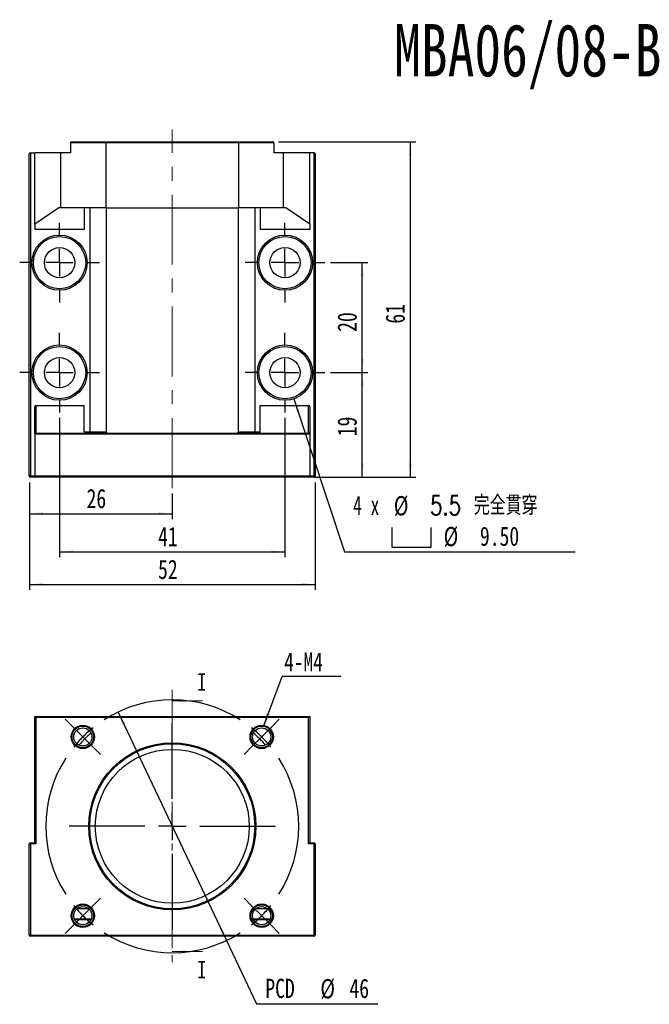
# Model space of a CAD drawing. Header units: millimetres. Extents: x 45 to 274, y 13 to 197.
# Tile 1 of 2: x 45 to 160, y 18 to 197. Entities that reach past the tile are written whole.
import ezdxf

# ---------------------------------------------------------------- set-up
doc = ezdxf.new("R2010")
doc.units = ezdxf.units.MM
doc.linetypes.add('CENTER', pattern=[10.16, 6.35, -1.27, 1.27, -1.27])
doc.linetypes.add('CENTERX2', pattern=[20.32, 12.7, -2.54, 2.54, -2.54])
doc.layers.add('FORMAT', color=7, linetype='Continuous')
doc.styles.add('SLDTEXTSTYLE0', font='TXT', dxfattribs={"width": 0.75})
doc.styles.add('SLDTEXTSTYLE1', font='TXT', dxfattribs={"width": 0.75, "bigfont": 'bigfont'})
doc.styles.add('SLDTEXTSTYLE2', font='TXT', dxfattribs={"width": 0.666667})
doc.dimstyles.new('SLDDIMSTYLE0', dxfattribs={"dimtxt": 3.5, "dimasz": 2.5, "dimexe": 0, "dimexo": 0.0625, "dimgap": 0.875, "dimtad": 0, "dimtih": 1, "dimtoh": 1, "dimrnd": 1e-09, "dimzin": 12, "dimdsep": 46, "dimtxsty": 'SLDTEXTSTYLE0', "dimsah": 1, "dimcen": 0, "dimadec": 0, "dimazin": 3, "dimtfac": 1, "dimtmove": 0, "dimatfit": 3, "dimfxl": 0, "dimfrac": 2, "dimtolj": 1, "dimtzin": 12, "dimarcsym": 0})
doc.dimstyles.new('SLDDIMSTYLE1', dxfattribs={"dimtxt": 0.18, "dimasz": 2.5, "dimexe": 0, "dimexo": 0.0625, "dimgap": 0, "dimtad": 0, "dimtih": 1, "dimtoh": 1, "dimdec": 0, "dimrnd": 1e-09, "dimzin": 0, "dimdsep": 46, "dimtxsty": 'Standard', "dimsah": 1, "dimcen": 0.09, "dimadec": 0, "dimazin": 0, "dimtfac": 2.5, "dimtdec": 0, "dimtofl": 0, "dimtmove": 0, "dimatfit": 3, "dimfxl": 0, "dimfrac": 2, "dimtolj": 1, "dimtzin": 0, "dimarcsym": 0})
doc.dimstyles.new('SLDDIMSTYLE2', dxfattribs={"dimtxt": 3.5, "dimasz": 2.5, "dimexe": 0, "dimexo": 0.0625, "dimgap": 0.875, "dimtad": 1, "dimrnd": 1e-09, "dimzin": 12, "dimdsep": 46, "dimtxsty": 'SLDTEXTSTYLE0', "dimsah": 1, "dimcen": 0.09, "dimadec": 0, "dimazin": 3, "dimtfac": 1, "dimtofl": 0, "dimtmove": 0, "dimatfit": 3, "dimfxl": 0, "dimfrac": 2, "dimtolj": 1, "dimtzin": 12, "dimarcsym": 0})
doc.dimstyles.new('SLDDIMSTYLE3', dxfattribs={"dimtxt": 3.5, "dimasz": 2.5, "dimexe": 0, "dimexo": 0.0625, "dimgap": 0.875, "dimtad": 0, "dimtih": 1, "dimtoh": 1, "dimdec": 1, "dimrnd": 1e-09, "dimzin": 12, "dimdsep": 46, "dimtxsty": 'SLDTEXTSTYLE0', "dimsah": 1, "dimcen": 0, "dimadec": 0, "dimazin": 3, "dimtfac": 1, "dimtofl": 0, "dimtmove": 0, "dimatfit": 3, "dimfxl": 0, "dimfrac": 2, "dimtolj": 1, "dimtzin": 12, "dimarcsym": 0})

# ---------------------------------------------------------------- blocks, each defined once
blk = doc.blocks.new('_D')
at = {"layer": 'FORMAT', "color": 7}
for p, q in [((63.29, 71.51), (83.02, 29.96)), ((83.02, 29.96), (88.49, 18.44)), ((88.49, 18.44), (110.56, 18.44))]:
    blk.add_line(p, q, dxfattribs=at)
blk.add_arc((73.16, 50.74), 23, 292.9154, 301.2381, dxfattribs=at)
for points in [[(63.29, 71.51), (64.14, 69.15), (64.59, 69.36)], [(83.02, 29.96), (82.18, 32.33), (81.73, 32.11)]]:
    blk.add_solid(points, dxfattribs=at)
at = {"layer": 'FORMAT', "color": 7, "char_height": 3.5, "attachment_point": 1, "style": 'SLDTEXTSTYLE0'}
for s, insert in [('PCD', (90.08, 23.01)), ('%%c', (100.1, 22.95)), ('46', (105.38, 23.01))]:
    blk.add_mtext(s, dxfattribs=dict(at, insert=insert))
blk = doc.blocks.new('SW_NOTE_0')
at = {"layer": 'FORMAT', "color": 0}
blk.add_line((10.7, 0), (0, 0), dxfattribs=at)
at = {"layer": 'FORMAT', "color": 0, "insert": (0.39, 4.38), "char_height": 3.44, "attachment_point": 1, "style": 'SLDTEXTSTYLE0'}
blk.add_mtext('4-M4', dxfattribs=at)
blk = doc.blocks.new('SW_CENTERMARKSYMBOL_0')
at = {"layer": 'FORMAT', "color": 0}
for p, q in [((-34.29, 1.77), (-35.73, 3.2)), ((-16.26, -11.26), (-16.26, 2.5)), ((1.77, 1.77), (3.2, 3.2)), ((-32.53, 0), (-34.29, 1.77)), ((-32.53, 0), (-30.76, -1.77)), ((0, 0), (-1.77, -1.77)), ((0, 0), (1.77, 1.77)), ((-30.76, -1.77), (-29.33, -3.2)), ((-1.77, -1.77), (-3.2, -3.2)), ((-16.26, -16.26), (-16.26, -13.76)), ((-21.26, -16.26), (-35.03, -16.26)), ((-16.26, -16.26), (-18.76, -16.26)), ((-16.26, -16.26), (-16.26, -18.76)), ((-16.26, -16.26), (-13.76, -16.26)), ((-11.26, -16.26), (2.5, -16.26)), ((-16.26, -21.26), (-16.26, -35.03)), ((-30.76, -30.76), (-29.33, -29.33)), ((-1.77, -30.76), (-3.2, -29.33)), ((-32.53, -32.53), (-30.76, -30.76)), ((0, -32.53), (-1.77, -30.76)), ((-32.53, -32.53), (-34.29, -34.29)), ((0, -32.53), (1.77, -34.29)), ((-34.29, -34.29), (-35.73, -35.73)), ((1.77, -34.29), (3.2, -35.73))]:
    blk.add_line(p, q, dxfattribs=at)
for start, end in [(57.4556, 122.5444), (135, 141.2278), (128.7722, 135), (45, 51.2278), (38.7722, 45), (147.4556, 212.5444), (327.4556, 32.5444), (218.7722, 225), (315, 321.2278), (225, 231.2278), (308.7722, 315), (237.4556, 302.5444)]:
    blk.add_arc((-16.26, -16.26), 23, start, end, dxfattribs=at)
blk = doc.blocks.new('_D_1')
at = {"layer": 'FORMAT', "color": 7}
for p, q in [((47.16, 113.26), (47.16, 106.6)), ((73.16, 111.26), (73.16, 106.6)), ((47.16, 107.6), (73.16, 107.6))]:
    blk.add_line(p, q, dxfattribs=at)
for points in [[(47.16, 107.6), (49.66, 107.35), (49.66, 107.85)], [(73.16, 107.6), (70.66, 107.85), (70.66, 107.35)]]:
    blk.add_solid(points, dxfattribs=at)
at = {"layer": 'FORMAT', "color": 7, "insert": (57.57, 112.11), "char_height": 3.5, "attachment_point": 1, "style": 'SLDTEXTSTYLE0'}
blk.add_mtext('26', dxfattribs=at)
blk = doc.blocks.new('_D_2')
at = {"layer": 'FORMAT', "color": 7}
for p, q in [((52.66, 125.01), (52.66, 99.68)), ((93.66, 125.01), (93.66, 99.68)), ((52.66, 100.68), (93.66, 100.68))]:
    blk.add_line(p, q, dxfattribs=at)
for points in [[(52.66, 100.68), (55.16, 100.43), (55.16, 100.93)], [(93.66, 100.68), (91.16, 100.93), (91.16, 100.43)]]:
    blk.add_solid(points, dxfattribs=at)
at = {"layer": 'FORMAT', "color": 7, "insert": (70.57, 105.19), "char_height": 3.5, "attachment_point": 1, "style": 'SLDTEXTSTYLE0'}
blk.add_mtext('41', dxfattribs=at)
blk = doc.blocks.new('_D_3')
at = {"layer": 'FORMAT', "color": 7}
for p, q in [((47.16, 113.26), (47.16, 93.72)), ((99.16, 113.26), (99.16, 93.72)), ((47.16, 94.72), (99.16, 94.72))]:
    blk.add_line(p, q, dxfattribs=at)
for points in [[(47.16, 94.72), (49.66, 94.47), (49.66, 94.97)], [(99.16, 94.72), (96.66, 94.97), (96.66, 94.47)]]:
    blk.add_solid(points, dxfattribs=at)
at = {"layer": 'FORMAT', "color": 7, "insert": (70.57, 99.23), "char_height": 3.5, "attachment_point": 1, "style": 'SLDTEXTSTYLE0'}
blk.add_mtext('52', dxfattribs=at)
blk = doc.blocks.new('_D_4')
at = {"layer": 'FORMAT', "color": 7}
for p, q in [((101.91, 153.26), (108.71, 153.26)), ((107.71, 133.26), (107.71, 153.26)), ((101.91, 133.26), (108.71, 133.26))]:
    blk.add_line(p, q, dxfattribs=at)
for points in [[(107.71, 153.26), (107.46, 150.76), (107.96, 150.76)], [(107.71, 133.26), (107.96, 135.76), (107.46, 135.76)]]:
    blk.add_solid(points, dxfattribs=at)
at = {"layer": 'FORMAT', "color": 7, "insert": (103.2, 140.67), "char_height": 3.5, "attachment_point": 1, "rotation": 90, "style": 'SLDTEXTSTYLE0'}
blk.add_mtext('20', dxfattribs=at)
blk = doc.blocks.new('SW_SYMBOL_HOLE_SPOT')
at = {"layer": 'FORMAT', "color": 0}
for p, q in [((0, 875), (0, 75)), ((1600, 75), (1600, 875)), ((0, 75), (1600, 75))]:
    blk.add_line(p, q, dxfattribs=at)
blk = doc.blocks.new('_D_5')
at = {"layer": 'FORMAT'}
for p, q in [((95.24, 128.49), (104.46, 100.68)), ((104.46, 100.68), (146.46, 100.68))]:
    blk.add_line(p, q, dxfattribs=at)
blk.add_solid([(95.24, 128.49), (95.79, 126.04), (96.26, 126.2)], dxfattribs=at)
at = {"layer": 'FORMAT', "xscale": 0.004470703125, "yscale": 0.004470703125, "zscale": 0.004470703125}
blk.add_blockref('SW_SYMBOL_HOLE_SPOT', (113.07, 101.17), dxfattribs=at)
at = {"layer": 'FORMAT', "char_height": 3.5, "attachment_point": 1}
for s, insert, style in [('4 x', (106.05, 110.86), 'SLDTEXTSTYLE2'), ('%%c', (113.46, 110.8), 'SLDTEXTSTYLE0'), ('5.5 \\M+18AAE\\M+19153\\M+18AD1\\M+190FA', (120.05, 110.86), 'SLDTEXTSTYLE1'), ('%%c', (122.52, 105.19), 'SLDTEXTSTYLE0'), ('9.50', (129.11, 105.25), 'SLDTEXTSTYLE0')]:
    blk.add_mtext(s, dxfattribs=dict(at, insert=insert, style=style))
blk = doc.blocks.new('_D_6')
at = {"layer": 'FORMAT', "color": 7}
for p, q in [((101.91, 133.26), (108.71, 133.26)), ((107.71, 114.26), (107.71, 133.26)), ((98.96, 114.26), (108.71, 114.26))]:
    blk.add_line(p, q, dxfattribs=at)
for points in [[(107.71, 133.26), (107.46, 130.76), (107.96, 130.76)], [(107.71, 114.26), (107.96, 116.76), (107.46, 116.76)]]:
    blk.add_solid(points, dxfattribs=at)
at = {"layer": 'FORMAT', "color": 7, "insert": (103.2, 121.68), "char_height": 3.5, "attachment_point": 1, "rotation": 90, "style": 'SLDTEXTSTYLE0'}
blk.add_mtext('19', dxfattribs=at)
blk = doc.blocks.new('_D_7')
at = {"layer": 'FORMAT', "color": 7}
for p, q in [((92.46, 175.26), (117.46, 175.26)), ((116.46, 114.26), (116.46, 175.26)), ((98.96, 114.26), (117.46, 114.26))]:
    blk.add_line(p, q, dxfattribs=at)
for points in [[(116.46, 175.26), (116.21, 172.76), (116.71, 172.76)], [(116.46, 114.26), (116.71, 116.76), (116.21, 116.76)]]:
    blk.add_solid(points, dxfattribs=at)
at = {"layer": 'FORMAT', "color": 7, "insert": (111.95, 142.17), "char_height": 3.5, "attachment_point": 1, "rotation": 90, "style": 'SLDTEXTSTYLE0'}
blk.add_mtext('61', dxfattribs=at)
blk = doc.blocks.new('SW_CENTERMARKSYMBOL_1')
at = {"layer": 'FORMAT', "color": 0}
for p, q in [((0, 5), (0, 7.25)), ((0, 0), (0, 2.5)), ((-5, 0), (-7.25, 0)), ((0, 0), (-2.5, 0)), ((0, 0), (0, -2.5)), ((0, 0), (2.5, 0)), ((5, 0), (7.25, 0)), ((0, -5), (0, -7.25))]:
    blk.add_line(p, q, dxfattribs=at)
blk = doc.blocks.new('SW_CENTERMARKSYMBOL_2')
at = {"layer": 'FORMAT', "color": 0}
for p, q in [((0, 5), (0, 7.25)), ((0, 0), (0, 2.5)), ((-5, 0), (-7.25, 0)), ((0, 0), (-2.5, 0)), ((0, 0), (0, -2.5)), ((0, 0), (2.5, 0)), ((5, 0), (7.25, 0)), ((0, -5), (0, -7.25))]:
    blk.add_line(p, q, dxfattribs=at)
blk = doc.blocks.new('SW_CENTERMARKSYMBOL_3')
at = {"layer": 'FORMAT', "color": 0}
for p, q in [((0, 5), (0, 7.25)), ((0, 0), (0, 2.5)), ((-5, 0), (-7.25, 0)), ((0, 0), (-2.5, 0)), ((0, 0), (0, -2.5)), ((0, 0), (2.5, 0)), ((5, 0), (7.25, 0)), ((0, -5), (0, -7.25))]:
    blk.add_line(p, q, dxfattribs=at)
blk = doc.blocks.new('SW_CENTERMARKSYMBOL_4')
at = {"layer": 'FORMAT', "color": 0}
for p, q in [((0, 5), (0, 7.25)), ((0, 0), (0, 2.5)), ((-5, 0), (-7.25, 0)), ((0, 0), (-2.5, 0)), ((0, 0), (0, -2.5)), ((0, 0), (2.5, 0)), ((5, 0), (7.25, 0)), ((0, -5), (0, -7.25))]:
    blk.add_line(p, q, dxfattribs=at)

msp = doc.modelspace()

# ---------------------------------------------------------------- linework, layer by layer
at = {"color": 7, "linetype": 'Continuous', "lineweight": 25}
for p, q in [((54.656, 175.061), (54.656, 173.261)), ((61.104, 175.061), (54.656, 175.061)), ((54.856, 175.261), (61.162, 175.261)), ((61.104, 175.061), (61.104, 163.261)), ((85.208, 175.061), (61.104, 175.061)), ((61.162, 175.261), (85.15, 175.261)), ((85.15, 175.261), (91.456, 175.261)), ((85.208, 175.061), (85.208, 163.261)), ((91.656, 175.061), (85.208, 175.061)), ((91.656, 175.061), (91.656, 173.261)), ((47.156, 114.461), (47.156, 173.061)), ((47.356, 173.261), (47.356, 114.461)), ((47.356, 173.261), (48.156, 173.261)), ((48.156, 160.261), (48.156, 173.261)), ((52.906, 173.261), (48.156, 173.261)), ((52.906, 163.261), (52.906, 173.261)), ((54.656, 173.261), (52.906, 173.261)), ((93.406, 173.261), (91.656, 173.261)), ((93.406, 163.261), (93.406, 173.261)), ((98.156, 173.261), (93.406, 173.261)), ((98.156, 160.261), (98.156, 173.261)), ((98.956, 173.261), (98.156, 173.261)), ((98.956, 114.461), (98.956, 173.261)), ((99.156, 173.061), (99.156, 114.461)), ((52.515, 163.261), (48.156, 160.261)), ((52.906, 163.261), (52.515, 163.261)), ((61.104, 163.261), (52.906, 163.261)), ((57.156, 163.261), (57.156, 159.261)), ((58.156, 163.261), (58.156, 122.461)), ((61.104, 163.261), (85.208, 163.261)), ((61.156, 163.261), (61.156, 122.461)), ((85.156, 163.261), (85.156, 122.461)), ((93.406, 163.261), (85.208, 163.261)), ((88.156, 163.261), (88.156, 122.461)), ((89.156, 163.261), (89.156, 159.261)), ((93.797, 163.261), (93.406, 163.261)), ((98.156, 160.261), (93.797, 163.261)), ((48.156, 160.261), (48.156, 159.261)), ((98.156, 160.261), (98.156, 159.261)), ((57.156, 159.261), (48.156, 159.261)), ((98.156, 159.261), (89.156, 159.261)), ((48.356, 127.261), (48.356, 122.276)), ((48.356, 127.261), (57.156, 127.261)), ((57.156, 122.461), (57.156, 127.261)), ((89.156, 122.461), (89.156, 127.261)), ((89.156, 127.261), (97.956, 127.261)), ((97.956, 122.276), (97.956, 127.261)), ((48.156, 122.092), (48.156, 127.044)), ((98.156, 127.044), (98.156, 122.092)), ((48.156, 122.092), (48.156, 122.061)), ((98.156, 122.061), (48.156, 122.061)), ((48.156, 122.061), (48.156, 114.461)), ((48.356, 122.276), (57.279, 122.276)), ((48.356, 122.276), (48.356, 122.261)), ((48.356, 122.261), (97.956, 122.261)), ((57.156, 122.461), (58.156, 122.461)), ((58.156, 122.461), (61.156, 122.461)), ((85.156, 122.461), (88.156, 122.461)), ((88.156, 122.461), (89.156, 122.461)), ((89.033, 122.276), (97.956, 122.276)), ((97.956, 122.261), (97.956, 122.276)), ((98.156, 122.061), (98.156, 122.092)), ((98.156, 122.061), (98.156, 114.461)), ((47.356, 114.461), (47.156, 114.461)), ((47.356, 114.461), (48.156, 114.461)), ((47.356, 114.261), (47.356, 114.461)), ((48.356, 114.261), (47.356, 114.261)), ((48.156, 114.461), (98.156, 114.461)), ((97.956, 114.261), (48.356, 114.261)), ((98.956, 114.261), (97.956, 114.261)), ((98.156, 114.461), (98.956, 114.461)), ((98.956, 114.461), (98.956, 114.261)), ((99.156, 114.461), (98.956, 114.461)), ((48.156, 70.736), (98.156, 70.736)), ((48.356, 70.536), (48.156, 70.736)), ((48.156, 47.736), (48.156, 70.736)), ((48.356, 70.536), (48.356, 47.536)), ((97.956, 70.536), (48.356, 70.536)), ((98.156, 70.736), (97.956, 70.536)), ((97.956, 47.536), (97.956, 70.536)), ((98.156, 70.736), (98.156, 47.736)), ((47.156, 30.936), (47.156, 47.536)), ((47.356, 47.536), (47.156, 47.536)), ((47.356, 47.536), (47.356, 47.736)), ((47.356, 47.736), (48.156, 47.736)), ((47.356, 47.536), (47.356, 30.936)), ((48.356, 47.536), (47.356, 47.536)), ((48.356, 47.536), (48.156, 47.736)), ((98.156, 47.736), (97.956, 47.536)), ((98.956, 47.536), (97.956, 47.536)), ((98.156, 47.736), (98.956, 47.736)), ((98.956, 47.736), (98.956, 47.536)), ((98.956, 30.936), (98.956, 47.536)), ((99.156, 47.536), (98.956, 47.536)), ((99.156, 47.536), (99.156, 30.936)), ((58.369, 33.736), (55.416, 33.736)), ((90.896, 33.736), (87.943, 33.736)), ((47.356, 30.936), (47.156, 30.936)), ((47.356, 30.736), (47.356, 30.936)), ((47.356, 30.936), (98.956, 30.936)), ((98.956, 30.736), (47.356, 30.736)), ((98.956, 30.936), (98.956, 30.736)), ((99.156, 30.936), (98.956, 30.936))]:
    msp.add_line(p, q, dxfattribs=at)
at = {"color": 7, "linetype": 'CENTER', "lineweight": 18}
msp.add_line((73.156, 75.536), (73.156, 25.936), dxfattribs=at)
at = {"color": 7, "linetype": 'Continuous', "lineweight": 18}
for p, q in [((78.656, 73.536), (73.156, 73.536)), ((78.656, 27.936), (73.156, 27.936))]:
    msp.add_line(p, q, dxfattribs=at)
at = {"color": 8, "linetype": 'Continuous', "lineweight": 25}
for p, q in [((55.332, 33.936), (58.453, 33.936)), ((87.859, 33.936), (90.98, 33.936))]:
    msp.add_line(p, q, dxfattribs=at)
at = {"color": 7, "linetype": 'Continuous', "lineweight": 25}
for centre, radius in [((52.656, 153.261), 5.025), ((52.656, 153.261), 4.75), ((93.656, 153.261), 5.025), ((93.656, 153.261), 4.75), ((52.656, 153.261), 2.75), ((93.656, 153.261), 2.75), ((52.656, 133.261), 5.025), ((52.656, 133.261), 4.75), ((93.656, 133.261), 5.025), ((93.656, 133.261), 4.75), ((52.656, 133.261), 2.75), ((93.656, 133.261), 2.75), ((56.893, 67), 2.124), ((56.893, 67), 1.965), ((56.893, 67), 1.65), ((89.42, 67), 2.124), ((89.42, 67), 1.965), ((89.42, 67), 1.65), ((73.156, 50.736), 15.2), ((73.156, 50.736), 15), ((73.156, 50.736), 14), ((56.893, 34.473), 2.124), ((56.893, 34.473), 1.965), ((56.893, 34.473), 1.65), ((89.42, 34.473), 2.124), ((89.42, 34.473), 1.965), ((89.42, 34.473), 1.65)]:
    msp.add_circle(centre, radius, dxfattribs=at)
for centre, radius, start, end in [((47.356, 173.061), 0.2, 90, 180), ((98.956, 173.061), 0.2, 0, 90), ((48.349, 122.084), 0.193, 87.80106, 177.61772), ((48.356, 122.061), 0.2, 90, 180), ((57.356, 122.461), 0.2, 180, 247.38014), ((57.356, 122.461), 0.2, 247.38014, 270), ((61.356, 122.461), 0.2, 180, 270), ((84.956, 122.461), 0.2, 270, 0), ((88.956, 122.461), 0.2, 270, 292.61986), ((88.956, 122.461), 0.2, 292.61986, 0), ((97.964, 122.084), 0.193, 2.38228, 92.19894), ((97.956, 122.061), 0.2, 0, 90), ((47.356, 114.461), 0.2, 180, 270), ((48.356, 114.461), 0.2, 180, 270), ((97.956, 114.461), 0.2, 270, 0), ((98.956, 114.461), 0.2, 270, 0), ((73.156, 50.736), 22.5, 131.03884, 138.96116), ((73.156, 50.736), 22.5, 41.03884, 48.96116), ((47.356, 47.536), 0.2, 90, 180), ((98.956, 47.536), 0.2, 0, 90), ((47.356, 30.936), 0.2, 180, 270), ((98.956, 30.936), 0.2, 270, 0)]:
    msp.add_arc(centre, radius, start, end, dxfattribs=at)
at = {"color": 7, "linetype": 'Continuous', "lineweight": 18}
for centre in [(56.893, 67), (89.42, 67), (56.893, 34.473), (89.42, 34.473)]:
    msp.add_arc(centre, 2, 255, 195, dxfattribs=at)
at = {"color": 7, "linetype": 'Continuous', "lineweight": 25}
for centre, major_axis, ratio, start_param, end_param in [((48.356, 127.044), (0, 0.217), 0.9230769, 0, 1.5707963), ((97.956, 127.044), (0, -0.217), 0.9230769, 1.5707963, 3.1415927), ((58.295, 122.461), (0, 0.2), 0.6930005, 1.5707963, 3.1415927), ((88.018, 122.461), (0, 0.2), 0.6930005, 3.1415927, 4.712389)]:
    msp.add_ellipse(centre, major_axis=major_axis, ratio=ratio, start_param=start_param, end_param=end_param, dxfattribs=at)
for points, knots in [([(54.656, 175.061), (54.656, 175.115), (54.679, 175.167), (54.754, 175.24), (54.805, 175.261), (54.856, 175.261)], [0, 0, 0, 0, 0.5, 0.5, 1, 1, 1, 1]), ([(61.104, 175.061), (61.104, 175.115), (61.111, 175.167), (61.132, 175.24), (61.147, 175.261), (61.162, 175.261)], [0, 0, 0, 0, 0.5, 0.5, 1, 1, 1, 1]), ([(85.208, 175.061), (85.208, 175.115), (85.201, 175.167), (85.18, 175.24), (85.165, 175.261), (85.15, 175.261)], [0, 0, 0, 0, 0.5, 0.5, 1, 1, 1, 1]), ([(91.656, 175.061), (91.656, 175.115), (91.633, 175.167), (91.559, 175.24), (91.507, 175.261), (91.456, 175.261)], [0, 0, 0, 0, 0.5, 0.5, 1, 1, 1, 1]), ([(57.954, 35.736), (57.783, 35.736), (57.609, 35.736), (57.255, 35.736), (57.071, 35.736), (56.706, 35.736), (56.527, 35.736), (56.175, 35.736), (56.001, 35.736), (55.831, 35.736)], [0, 0, 0, 0, 0.25, 0.25, 0.5, 0.5, 0.75, 0.75, 1, 1, 1, 1]), ([(90.481, 35.736), (90.31, 35.736), (90.136, 35.736), (89.782, 35.736), (89.598, 35.736), (89.233, 35.736), (89.054, 35.736), (88.702, 35.736), (88.528, 35.736), (88.358, 35.736)], [0, 0, 0, 0, 0.25, 0.25, 0.5, 0.5, 0.75, 0.75, 1, 1, 1, 1])]:
    msp.add_open_spline(points, degree=3, knots=knots, dxfattribs=at)
at = {"color": 7, "linetype": 'Continuous', "lineweight": 18}
for points in [[(73.156, 73.536), (75.656, 73.286), (75.656, 73.786)], [(73.156, 27.936), (75.656, 27.686), (75.656, 28.186)]]:
    msp.add_solid(points, dxfattribs=at)
at = {"layer": 'FORMAT', "color": 7, "linetype": 'CENTERX2', "lineweight": 18}
msp.add_line((73.156, 112.261), (73.156, 177.48), dxfattribs=at)

# ---------------------------------------------------------------- block references
at = {"layer": 'FORMAT', "color": 7}
for name, p in [('SW_CENTERMARKSYMBOL_1', (52.656, 153.261)), ('SW_CENTERMARKSYMBOL_3', (93.656, 153.261)), ('SW_CENTERMARKSYMBOL_2', (52.656, 133.261)), ('SW_CENTERMARKSYMBOL_4', (93.656, 133.261)), ('SW_NOTE_0', (93.13, 77.986)), ('SW_CENTERMARKSYMBOL_0', (89.42, 67))]:
    msp.add_blockref(name, p, dxfattribs=at)

# ---------------------------------------------------------------- texts
at = {"color": 7, "linetype": 'Continuous', "char_height": 3.175, "attachment_point": 1, "style": 'SLDTEXTSTYLE0'}
for insert in [(77.698, 78.58), (77.698, 26.257)]:
    msp.add_mtext('I', dxfattribs=dict(at, insert=insert))
at = {"layer": 'FORMAT', "color": 7, "insert": (113.53, 196.661), "char_height": 9.525, "attachment_point": 1, "style": 'SLDTEXTSTYLE0'}
msp.add_mtext('MBA06/08-B', dxfattribs=at)

# ---------------------------------------------------------------- dimensions: what is measured, and where the dimension line sits
at = {"layer": 'FORMAT', "color": 7}
for base, p1, p2, picture, middle in [((116.462, 175.261), (97.956, 114.261), (91.456, 175.261), '_D_7', (116.462, 144.761)), ((107.714, 153.261), (100.906, 133.261), (100.906, 153.261), '_D_4', (107.714, 143.261)), ((107.714, 133.261), (97.956, 114.261), (100.906, 133.261), '_D_6', (107.714, 124.27))]:
    dim = msp.add_linear_dim(base=base, p1=p1, p2=p2, angle=90, dimstyle='SLDDIMSTYLE2', dxfattribs=at)
    dim.commit()
    dim.dimension.update_dxf_attribs({"geometry": picture, "text_midpoint": middle, "dimtype": 160})
at = {"layer": 'FORMAT'}
dim = msp.add_diameter_dim_2p(p1=(92.07414, 138.03032), p2=(95.23807, 128.49135), text='4 x <> 完全貫穿\\P{\\fGDT;v}%%c 9.50 \\P', dimstyle='SLDDIMSTYLE3', dxfattribs=at)
dim.commit()
dim.dimension.update_dxf_attribs({"geometry": '_D_5', "text_midpoint": (126.25415, 106.29233), "dimtype": 163})
at = {"layer": 'FORMAT', "color": 7}
for base, p1, p2, picture, middle in [((93.656, 100.683), (52.656, 126.011), (93.656, 126.011), '_D_2', (73.156, 100.683)), ((73.156, 107.601), (47.156, 114.261), (73.156, 112.261), '_D_1', (60.156, 107.601)), ((99.156, 94.721), (47.156, 114.261), (99.156, 114.261), '_D_3', (73.156, 94.721))]:
    dim = msp.add_linear_dim(base=base, p1=p1, p2=p2, dimstyle='SLDDIMSTYLE2', dxfattribs=at)
    dim.commit()
    dim.dimension.update_dxf_attribs({"geometry": picture, "text_midpoint": middle, "dimtype": 160})
dim = msp.add_diameter_dim_2p(p1=(83.023, 29.96), p2=(63.289, 71.512), text='PCD<>', dimstyle='SLDDIMSTYLE0', dxfattribs=at)
dim.commit()
dim.dimension.update_dxf_attribs({"geometry": '_D', "text_midpoint": (100.318, 21.247), "dimtype": 163})

# ---------------------------------------------------------------- leaders
msp.add_leader([(89.781, 68.907), (93.13, 77.986)], dimstyle='SLDDIMSTYLE1', dxfattribs=at)

doc.saveas('drawing.dxf')
